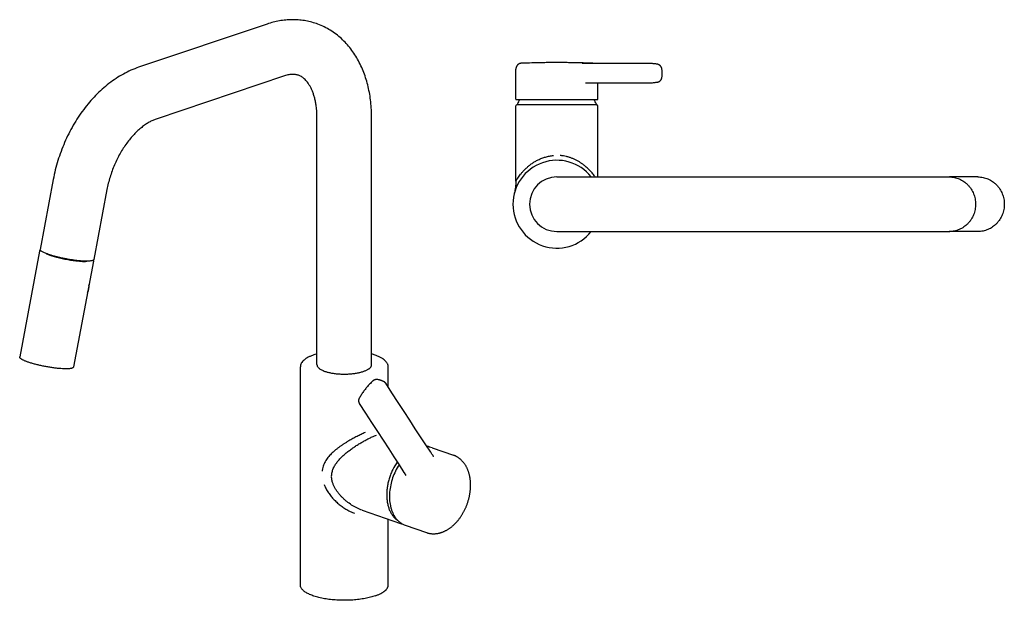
# Model space of a CAD drawing. Header units: millimetres. Extents: x 196 to 700, y 144 to 792.
# Tile 1 of 2: x 196 to 700, y 144 to 442. Entities that reach past the tile are written whole.
import ezdxf

# ---------------------------------------------------------------- set-up
doc = ezdxf.new("R2010")
doc.units = ezdxf.units.MM
doc.header["$LTSCALE"] = 65.395
doc.layers.get('0').update_dxf_attribs({"linetype": 'CONTINUOUS'})

msp = doc.modelspace()

# ---------------------------------------------------------------- linework, layer by layer
at = {"color": 7, "linetype": 'CONTINUOUS'}
for p, q in [((323.04, 439.38), (257.28, 417.22)), ((453.15, 419.27), (453.12, 419.26)), ((453.17, 419.27), (453.15, 419.27)), ((453.19, 419.27), (453.17, 419.27)), ((453.21, 419.27), (453.19, 419.27)), ((453.23, 419.27), (453.21, 419.27)), ((453.25, 419.27), (453.23, 419.27)), ((453.26, 419.27), (453.25, 419.27)), ((453.28, 419.28), (453.26, 419.27)), ((453.3, 419.28), (453.28, 419.28)), ((454.42, 419.31), (453.3, 419.28)), ((456.13, 419.37), (454.42, 419.31)), ((457.42, 419.41), (456.13, 419.37)), ((458.58, 419.44), (457.42, 419.41)), ((459.53, 419.46), (458.58, 419.44)), ((460.5, 419.49), (459.53, 419.46)), ((461.32, 419.51), (460.5, 419.49)), ((461.98, 419.52), (461.32, 419.51)), ((462.69, 419.54), (461.98, 419.52)), ((463.47, 419.55), (462.69, 419.54)), ((464.03, 419.56), (463.47, 419.55)), ((464.63, 419.57), (464.03, 419.56)), ((465.25, 419.58), (464.63, 419.57)), ((465.92, 419.59), (465.25, 419.58)), ((466.62, 419.59), (465.92, 419.59)), ((474.03, 419.61), (473.28, 419.62)), ((474.75, 419.61), (474.03, 419.61)), ((475.44, 419.6), (474.75, 419.61)), ((476.1, 419.6), (475.44, 419.6)), ((476.73, 419.59), (476.1, 419.6)), ((477.33, 419.58), (476.73, 419.59)), ((478.76, 419.56), (478.2, 419.57)), ((479.55, 419.55), (478.76, 419.56)), ((480.3, 419.53), (479.55, 419.55)), ((481, 419.52), (480.3, 419.53)), ((481.85, 419.5), (481, 419.52)), ((482.85, 419.48), (481.85, 419.5)), ((483.8, 419.45), (482.85, 419.48)), ((484.95, 419.42), (483.8, 419.45)), ((518.2, 419.18), (484.35, 419.18)), ((486.17, 419.38), (484.95, 419.42)), ((487.33, 419.35), (486.17, 419.38)), ((488.91, 419.3), (487.33, 419.35)), ((487.6, 419.19), (487.59, 419.19)), ((487.61, 419.19), (487.6, 419.19)), ((487.63, 419.18), (487.61, 419.19)), ((487.66, 419.18), (487.63, 419.18)), ((487.69, 419.18), (487.66, 419.18)), ((489.51, 419.28), (488.91, 419.3)), ((489.52, 419.28), (489.51, 419.28)), ((489.55, 419.27), (489.52, 419.28)), ((489.56, 419.27), (489.55, 419.27)), ((489.58, 419.27), (489.56, 419.27)), ((489.6, 419.27), (489.58, 419.27)), ((489.62, 419.27), (489.6, 419.27)), ((489.64, 419.27), (489.62, 419.27)), ((489.66, 419.27), (489.64, 419.27)), ((450.4, 400.88), (450.4, 416.28)), ((331.98, 412.84), (266.23, 390.68)), ((486.03, 409.23), (518.31, 409.23)), ((492.4, 400.88), (492.4, 409.23)), ((450.6, 400.68), (492.2, 400.68)), ((450.4, 358.92), (450.4, 397.48)), ((491.9, 397.98), (450.9, 397.98)), ((451.15, 398.08), (451.15, 398.22)), ((491.65, 398.08), (491.65, 398.22)), ((492.4, 361.08), (492.4, 397.48)), ((348.56, 264.93), (348.56, 391.46)), ((376.56, 264.93), (376.56, 391.46)), ((213.54, 359.8), (206.77, 323.94)), ((471.4, 361.08), (672.27, 361.08)), ((686.96, 361.08), (672.52, 361.08)), ((241.05, 354.61), (234.28, 318.75)), ((449.71, 353.07), (449.61, 352.69)), ((471.4, 333.08), (672.27, 333.08)), ((686.96, 333.08), (672.52, 333.08)), ((206.59, 323.02), (196.38, 268.95)), ((234.11, 317.83), (223.89, 263.75)), ((340.06, 152.04), (340.06, 263.78)), ((385.06, 253.33), (385.06, 263.78)), ((383.75, 255.35), (383.75, 255.35)), ((404.63, 223.35), (405.11, 223.18)), ((407.51, 222.35), (418.4, 218.55)), ((406.83, 220.03), (407.03, 219.73)), ((408.33, 217.89), (408.33, 217.89)), ((393.08, 209.74), (393.28, 209.42)), ((393.28, 209.42), (394.1, 208.15)), ((371.65, 190.37), (391.29, 183.52)), ((385.06, 152.04), (385.06, 185.69)), ((393.69, 182.69), (404.58, 178.89))]:
    msp.add_line(p, q, dxfattribs=at)
for points in [[(453.12, 419.26), (453.11, 419.26), (453.09, 419.26), (453.08, 419.26), (453.06, 419.26), (453.04, 419.26), (453.03, 419.25), (453.01, 419.25), (452.99, 419.25), (452.97, 419.25), (452.95, 419.24), (452.93, 419.24), (452.91, 419.24), (452.88, 419.23), (452.86, 419.23), (452.84, 419.22), (452.81, 419.22), (452.79, 419.21), (452.77, 419.21), (452.74, 419.2), (452.72, 419.2), (452.69, 419.19), (452.67, 419.19), (452.64, 419.18), (452.62, 419.17), (452.59, 419.17), (452.57, 419.16), (452.54, 419.15), (452.52, 419.14), (452.49, 419.13), (452.46, 419.13), (452.44, 419.12), (452.41, 419.11), (452.38, 419.1), (452.36, 419.09), (452.33, 419.08), (452.3, 419.07), (452.28, 419.06), (452.25, 419.05), (452.22, 419.03), (452.19, 419.02), (452.16, 419.01), (452.14, 419), (452.11, 418.98), (452.08, 418.97), (452.05, 418.96), (452.02, 418.94), (451.99, 418.93), (451.97, 418.91), (451.94, 418.89), (451.91, 418.88), (451.88, 418.86), (451.85, 418.84), (451.82, 418.83), (451.79, 418.81), (451.76, 418.79), (451.73, 418.77), (451.7, 418.75), (451.67, 418.73), (451.64, 418.71), (451.61, 418.69), (451.58, 418.66), (451.55, 418.64), (451.52, 418.62), (451.49, 418.59), (451.46, 418.57), (451.43, 418.54), (451.4, 418.51), (451.37, 418.48), (451.34, 418.46), (451.31, 418.43), (451.28, 418.39), (451.25, 418.36), (451.22, 418.33), (451.18, 418.3), (451.15, 418.26), (451.12, 418.23), (451.09, 418.19), (451.06, 418.15), (451.03, 418.11), (451, 418.07), (450.97, 418.03), (450.94, 417.99), (450.91, 417.95), (450.88, 417.9), (450.85, 417.86), (450.83, 417.81), (450.8, 417.76), (450.77, 417.72), (450.74, 417.67), (450.72, 417.62), (450.69, 417.56), (450.67, 417.51), (450.65, 417.46), (450.62, 417.4), (450.6, 417.35), (450.58, 417.29), (450.56, 417.23), (450.54, 417.17), (450.52, 417.11), (450.5, 417.04), (450.49, 416.98), (450.47, 416.91), (450.46, 416.85), (450.45, 416.78), (450.43, 416.71), (450.43, 416.64), (450.42, 416.56), (450.41, 416.49), (450.41, 416.41), (450.4, 416.34), (450.4, 416.28)], [(473.28, 419.62), (472.9, 419.62), (472.5, 419.62), (472.08, 419.62), (471.66, 419.62), (471.22, 419.62), (470.77, 419.62), (470.31, 419.62), (469.86, 419.62), (469.4, 419.62), (468.96, 419.61), (468.53, 419.61), (468.13, 419.61), (467.73, 419.6), (467.35, 419.6), (466.62, 419.59)], [(478.2, 419.57), (477.92, 419.57), (477.33, 419.58)], [(487.59, 419.19), (487.58, 419.19), (487.58, 419.19)], [(490.17, 419.18), (490.17, 419.18), (490.14, 419.19), (490.12, 419.19), (490.09, 419.2), (490.06, 419.2), (490.04, 419.21), (490.02, 419.21), (489.99, 419.22), (489.97, 419.22), (489.95, 419.23), (489.92, 419.23), (489.9, 419.24), (489.88, 419.24), (489.86, 419.24), (489.84, 419.25), (489.82, 419.25), (489.8, 419.25), (489.78, 419.25), (489.76, 419.26), (489.75, 419.26), (489.73, 419.26), (489.71, 419.26), (489.7, 419.26), (489.69, 419.26), (489.66, 419.27)], [(522.87, 418.78), (522.46, 418.85), (522.03, 418.91), (521.61, 418.97), (521.2, 419.02), (520.79, 419.06), (520.38, 419.09), (519.97, 419.12), (519.57, 419.15), (519.17, 419.16), (518.76, 419.17), (518.36, 419.18), (518.2, 419.18)], [(525.22, 416.04), (525.21, 416.11), (525.21, 416.19), (525.19, 416.27), (525.18, 416.35), (525.17, 416.43), (525.15, 416.51), (525.13, 416.59), (525.11, 416.67), (525.09, 416.75), (525.06, 416.83), (525.03, 416.91), (525.01, 416.98), (524.97, 417.06), (524.94, 417.13), (524.91, 417.21), (524.87, 417.28), (524.83, 417.35), (524.79, 417.42), (524.75, 417.49), (524.71, 417.56), (524.66, 417.62), (524.62, 417.69), (524.57, 417.75), (524.52, 417.81), (524.47, 417.87), (524.41, 417.93), (524.36, 417.98), (524.31, 418.04), (524.25, 418.09), (524.19, 418.15), (524.13, 418.19), (524.07, 418.24), (524.01, 418.29), (523.95, 418.33), (523.89, 418.38), (523.82, 418.42), (523.76, 418.46), (523.69, 418.49), (523.63, 418.53), (523.56, 418.56), (523.49, 418.59), (523.42, 418.62), (523.35, 418.65), (523.28, 418.67), (523.21, 418.7), (523.14, 418.72), (523.07, 418.74), (523, 418.75), (522.93, 418.77), (522.87, 418.78)], [(525.21, 412.19), (525.23, 412.5), (525.25, 412.82), (525.27, 413.14), (525.28, 413.47), (525.29, 413.79), (525.29, 414.11), (525.29, 414.44), (525.28, 414.76), (525.27, 415.09), (525.26, 415.41), (525.24, 415.73), (525.22, 416.04)], [(518.31, 409.23), (518.73, 409.23), (519.15, 409.24), (519.58, 409.26), (520, 409.29), (520.43, 409.32), (520.85, 409.36), (521.28, 409.4), (521.71, 409.46), (522.15, 409.52), (522.59, 409.59), (523.02, 409.66)], [(523.02, 409.66), (523.07, 409.67), (523.14, 409.69), (523.21, 409.71), (523.28, 409.73), (523.35, 409.75), (523.42, 409.77), (523.48, 409.8), (523.55, 409.82), (523.62, 409.85), (523.68, 409.88), (523.75, 409.92), (523.81, 409.95), (523.88, 409.99), (523.94, 410.03), (524, 410.07), (524.06, 410.11), (524.12, 410.15), (524.18, 410.2), (524.23, 410.25), (524.29, 410.3), (524.34, 410.35), (524.4, 410.4), (524.45, 410.45), (524.5, 410.51), (524.55, 410.57), (524.6, 410.63), (524.64, 410.69), (524.69, 410.75), (524.73, 410.81), (524.77, 410.88), (524.81, 410.94), (524.85, 411.01), (524.89, 411.08), (524.92, 411.15), (524.96, 411.22), (524.99, 411.29), (525.02, 411.36), (525.04, 411.44), (525.07, 411.51), (525.09, 411.59), (525.11, 411.66), (525.13, 411.74), (525.15, 411.82), (525.17, 411.89), (525.18, 411.97), (525.19, 412.05), (525.2, 412.13), (525.21, 412.19)], [(450.4, 358.92), (450.4, 358.54), (450.39, 358.15), (450.38, 357.75), (450.35, 357.36), (450.33, 356.97), (450.29, 356.57), (450.25, 356.18), (450.21, 355.79), (450.15, 355.4), (450.1, 355.01), (450.03, 354.62), (449.96, 354.23), (449.88, 353.84), (449.8, 353.46), (449.71, 353.07)], [(379.8, 257.24), (379.74, 257.25), (379.67, 257.27), (379.6, 257.28), (379.53, 257.29), (379.45, 257.3), (379.38, 257.3), (379.3, 257.31), (379.22, 257.31), (379.15, 257.31), (379.07, 257.3), (378.99, 257.3), (378.91, 257.29), (378.83, 257.28), (378.76, 257.27), (378.68, 257.26), (378.6, 257.24), (378.52, 257.22), (378.44, 257.2), (378.37, 257.18), (378.29, 257.16), (378.21, 257.13), (378.14, 257.1), (378.06, 257.07), (377.99, 257.04), (377.92, 257.01), (377.84, 256.97), (377.77, 256.94), (377.7, 256.9), (377.63, 256.86), (377.56, 256.82), (377.5, 256.77), (377.43, 256.73), (377.37, 256.68), (377.3, 256.63), (377.24, 256.58), (377.18, 256.53), (377.12, 256.48), (377.07, 256.43)], [(382.71, 256.25), (382.49, 256.35), (382.25, 256.45), (382.01, 256.55), (381.77, 256.65), (381.53, 256.74), (381.28, 256.82), (381.04, 256.9), (380.79, 256.98), (380.54, 257.05), (380.29, 257.12), (380.04, 257.19), (379.8, 257.24)], [(377.07, 256.43), (376.68, 256.06), (376.29, 255.68), (375.91, 255.3), (375.54, 254.92), (375.19, 254.55), (374.84, 254.17), (374.5, 253.79), (374.16, 253.41), (373.84, 253.02), (373.53, 252.64), (373.22, 252.26), (372.92, 251.87), (372.63, 251.48), (372.35, 251.08), (372.07, 250.68), (371.79, 250.27), (371.52, 249.86), (371.25, 249.43), (370.98, 249), (370.72, 248.56), (370.46, 248.12), (370.21, 247.67)], [(383.75, 255.35), (383.73, 255.37), (383.69, 255.43), (383.65, 255.49), (383.61, 255.54), (383.56, 255.6), (383.51, 255.65), (383.47, 255.7), (383.42, 255.76), (383.36, 255.81), (383.31, 255.85), (383.25, 255.9), (383.2, 255.95), (383.14, 255.99), (383.08, 256.03), (383.02, 256.07), (382.96, 256.11), (382.89, 256.15), (382.83, 256.19), (382.76, 256.22), (382.71, 256.25)], [(406.83, 220.03), (404.29, 223.87), (401.64, 227.88), (398.91, 232.06), (396.07, 236.41), (393.14, 240.91), (390.11, 245.58), (386.97, 250.4), (383.75, 255.35)], [(370.21, 247.67), (370.18, 247.62), (370.15, 247.55), (370.12, 247.48), (370.08, 247.41), (370.06, 247.35), (370.03, 247.28), (370, 247.2), (369.98, 247.13), (369.96, 247.06), (369.94, 246.99), (369.92, 246.92), (369.91, 246.85), (369.9, 246.78), (369.89, 246.71), (369.88, 246.63), (369.87, 246.56), (369.87, 246.49), (369.86, 246.42), (369.86, 246.35), (369.86, 246.28), (369.87, 246.21), (369.87, 246.14), (369.88, 246.07), (369.89, 246), (369.9, 245.94), (369.91, 245.87), (369.93, 245.8), (369.94, 245.74), (369.96, 245.67), (369.98, 245.61), (370, 245.54), (370.03, 245.48), (370.05, 245.42), (370.08, 245.35), (370.11, 245.29), (370.14, 245.23), (370.17, 245.17), (370.21, 245.12), (370.25, 245.05)], [(370.25, 245.05), (373.45, 240.12), (376.56, 235.33), (379.58, 230.69), (382.49, 226.2), (385.3, 221.86), (388, 217.67), (390.6, 213.63), (393.08, 209.74)], [(408.08, 218.16), (407.87, 218.47), (407.66, 218.79), (407.45, 219.11), (407.24, 219.42), (407.03, 219.73)], [(408.33, 217.89), (408.31, 217.91), (408.29, 217.93), (408.26, 217.95), (408.24, 217.98), (408.21, 218), (408.18, 218.03), (408.16, 218.06), (408.13, 218.1), (408.11, 218.13), (408.08, 218.16)], [(408.47, 217.81), (408.45, 217.81), (408.43, 217.83), (408.4, 217.84), (408.38, 217.85), (408.36, 217.87), (408.33, 217.89)], [(424.45, 213.66), (424.3, 213.87), (424.15, 214.1), (423.99, 214.31), (423.83, 214.53), (423.67, 214.74), (423.51, 214.94), (423.34, 215.14), (423.16, 215.34), (422.99, 215.53), (422.81, 215.71), (422.63, 215.89), (422.45, 216.07), (422.26, 216.24), (422.07, 216.41), (421.88, 216.57), (421.69, 216.73), (421.49, 216.88), (421.29, 217.03), (421.09, 217.17), (420.89, 217.31), (420.69, 217.44), (420.48, 217.57), (420.27, 217.69), (420.06, 217.81), (419.85, 217.93), (419.63, 218.03), (419.42, 218.14), (419.2, 218.24), (418.98, 218.33), (418.76, 218.42), (418.53, 218.5), (418.4, 218.55)], [(404.58, 178.89), (404.71, 178.85), (404.94, 178.77), (405.18, 178.7), (405.41, 178.64), (405.65, 178.58), (405.89, 178.52), (406.13, 178.47), (406.38, 178.43), (406.62, 178.39), (406.87, 178.36), (407.12, 178.33), (407.37, 178.31), (407.62, 178.29), (407.87, 178.28), (408.12, 178.28), (408.38, 178.28), (408.64, 178.28), (408.89, 178.29), (409.15, 178.31), (409.41, 178.33), (409.67, 178.36), (409.94, 178.4), (410.2, 178.44), (410.46, 178.48), (410.73, 178.53), (410.99, 178.59), (411.26, 178.65), (411.52, 178.72), (411.79, 178.8), (412.06, 178.88), (412.32, 178.96), (412.59, 179.06), (412.86, 179.16), (413.12, 179.26), (413.39, 179.37), (413.65, 179.49), (413.92, 179.61), (414.19, 179.74), (414.45, 179.87), (414.71, 180.01), (414.98, 180.15), (415.24, 180.3), (415.5, 180.46), (415.76, 180.62), (416.02, 180.79), (416.27, 180.96), (416.53, 181.14), (416.78, 181.32), (417.04, 181.51), (417.29, 181.7), (417.54, 181.9), (417.78, 182.1), (418.03, 182.31), (418.27, 182.52), (418.51, 182.74), (418.75, 182.96), (418.99, 183.18), (419.22, 183.41), (419.45, 183.65), (419.68, 183.89), (419.91, 184.13), (420.13, 184.38), (420.35, 184.63), (420.57, 184.88), (420.79, 185.14), (421, 185.41), (421.21, 185.67), (421.42, 185.94), (421.62, 186.22), (421.82, 186.5), (422.02, 186.78), (422.21, 187.06), (422.41, 187.35), (422.6, 187.64), (422.78, 187.93), (422.96, 188.23), (423.14, 188.53), (423.32, 188.83), (423.49, 189.13), (423.66, 189.44), (423.82, 189.75), (423.99, 190.06), (424.14, 190.38), (424.3, 190.69), (424.45, 191.01), (424.6, 191.33), (424.74, 191.66), (424.88, 191.98), (425.02, 192.31), (425.15, 192.64), (425.28, 192.97), (425.4, 193.3), (425.52, 193.63), (425.64, 193.97), (425.75, 194.3), (425.86, 194.64), (425.97, 194.98), (426.07, 195.32), (426.16, 195.66), (426.26, 196), (426.35, 196.34), (426.43, 196.69), (426.51, 197.03), (426.59, 197.37), (426.66, 197.72), (426.73, 198.06), (426.79, 198.41), (426.85, 198.75), (426.9, 199.1), (426.95, 199.45), (427, 199.79), (427.04, 200.14), (427.08, 200.48), (427.11, 200.83), (427.14, 201.17), (427.17, 201.51), (427.19, 201.86), (427.2, 202.2), (427.21, 202.54), (427.22, 202.88), (427.22, 203.22), (427.22, 203.56), (427.21, 203.9), (427.2, 204.23), (427.18, 204.57), (427.16, 204.9), (427.13, 205.23), (427.1, 205.56), (427.07, 205.89), (427.03, 206.22), (426.98, 206.54), (426.94, 206.86), (426.88, 207.18), (426.82, 207.5), (426.76, 207.81), (426.69, 208.13), (426.62, 208.44), (426.55, 208.74), (426.47, 209.05), (426.38, 209.35), (426.29, 209.65), (426.2, 209.94), (426.1, 210.23), (426, 210.52), (425.89, 210.8), (425.78, 211.08), (425.66, 211.36), (425.54, 211.63), (425.42, 211.9), (425.29, 212.17), (425.16, 212.43), (425.02, 212.69), (424.88, 212.94), (424.74, 213.19), (424.59, 213.43), (424.45, 213.66)]]:
    msp.add_lwpolyline(points, dxfattribs=at)
for centre, radius, start, end in [((450.6, 400.88), 0.2, 180, 270), ((451.65, 398.22), 0.5, 157.3534, 180), ((471.4, 389.98), 21.9, 150.7523, 157.3534), ((471.4, 389.98), 21.9, 22.6466, 29.2477), ((491.15, 398.22), 0.5, 0, 22.6466), ((492.2, 400.88), 0.2, 270, 360), ((450.9, 397.48), 0.5, 90, 180), ((451.25, 398.08), 0.1, 180, 266.5385), ((491.55, 398.08), 0.1, 273.4615, 360), ((491.9, 397.48), 0.5, 0, 90), ((471.4, 347.08), 22.5, 38.4804, 321.5196), ((471.4, 347.08), 14, 90, 270), ((672.52, 348), 13.07, 90, 90.5421), ((672.52, 346.15), 13.07, 269.4579, 270), ((226.02, 304.86), 5.91, 328.9324, 9.6727), ((401.96, 214.16), 9.56, 63.082, 70.7708), ((394.42, 192.53), 9.53, 250.7858, 258.4905)]:
    msp.add_arc(centre, radius, start, end, dxfattribs=at)
for points, knots in [([(348.27, 439.57), (347.27, 439.92), (345.24, 440.53), (342.12, 441.17), (338.95, 441.54), (335.75, 441.64), (332.54, 441.47), (329.34, 441.03), (326.16, 440.34), (324.08, 439.72), (323.04, 439.38)], [0, 0, 0, 0, 0.123691, 0.247492, 0.371519, 0.4959, 0.620776, 0.746304, 0.872654, 1, 1, 1, 1]), ([(376.56, 391.46), (376.56, 394.16), (376.28, 399.47), (374.96, 407.24), (373.08, 413.39), (371.12, 418.02), (369.43, 421.31), (367.52, 424.42), (365.37, 427.34), (363.01, 430.05), (360.43, 432.52), (357.65, 434.73), (354.69, 436.67), (351.56, 438.3), (349.38, 439.19), (348.27, 439.57)], [0, 0, 0, 0, 0.135696, 0.267656, 0.395841, 0.458651, 0.520675, 0.582001, 0.642729, 0.702962, 0.762801, 0.822342, 0.881672, 0.940869, 1, 1, 1, 1]), ([(257.28, 417.22), (255.94, 416.76), (253.27, 415.72), (249.4, 413.8), (245.64, 411.53), (240.76, 408.03), (236.22, 403.94), (232.06, 399.35), (228.08, 394.37), (223.62, 387.58), (219.94, 380.26), (217.48, 374.13), (215.35, 367.87), (214.15, 363.04), (213.54, 359.8)], [0, 0, 0, 0, 0.056492, 0.113766, 0.171924, 0.231044, 0.352243, 0.414384, 0.477461, 0.605973, 0.736804, 0.802703, 0.868667, 1, 1, 1, 1]), ([(339.05, 413.13), (338.83, 413.21), (338.36, 413.35), (337.64, 413.5), (336.86, 413.59), (336.02, 413.61), (335.12, 413.55), (333.75, 413.36), (332.7, 413.08), (331.98, 412.84)], [0, 0, 0, 0, 0.099291, 0.201384, 0.30895, 0.424406, 0.549822, 0.686854, 1, 1, 1, 1]), ([(348.56, 391.46), (348.56, 393.02), (348.45, 395.32), (348.06, 398.29), (347.66, 400.35), (347.17, 402.28), (346.59, 404.07), (345.94, 405.69), (345.24, 407.15), (344.48, 408.43), (343.71, 409.54), (342.92, 410.48), (342.14, 411.27), (341.36, 411.91), (340.6, 412.42), (339.83, 412.83), (339.31, 413.04), (339.05, 413.13)], [0, 0, 0, 0, 0.187135, 0.275427, 0.359674, 0.439515, 0.51462, 0.584701, 0.64954, 0.709017, 0.763142, 0.812094, 0.856254, 0.896219, 0.932804, 0.967015, 1, 1, 1, 1]), ([(266.23, 390.68), (265.64, 390.49), (264.43, 390.01), (262.61, 389.08), (260.7, 387.89), (258.76, 386.45), (256.79, 384.75), (254.85, 382.81), (252.94, 380.65), (251.11, 378.28), (249.36, 375.73), (247.16, 372.08), (244.76, 367.19), (242.51, 361.02), (241.46, 356.75), (241.05, 354.61)], [0, 0, 0, 0, 0.040337, 0.085119, 0.134188, 0.187283, 0.244071, 0.304185, 0.367233, 0.432815, 0.500529, 0.569967, 0.712344, 0.856766, 1, 1, 1, 1]), ([(450.41, 358.93), (450.41, 358.94), (450.43, 358.96), (450.47, 359.04), (450.57, 359.19), (450.71, 359.42), (450.9, 359.72), (451.14, 360.08), (451.52, 360.66), (452.09, 361.46), (452.88, 362.48), (453.79, 363.57), (454.83, 364.7), (455.99, 365.82), (457.28, 366.92), (458.69, 367.98), (460.23, 368.98), (461.9, 369.88), (463.7, 370.66), (465.62, 371.3), (467.63, 371.77), (469.01, 371.95), (469.71, 372.01)], [0, 0, 0, 0, 0.001275, 0.003621, 0.01136, 0.022866, 0.037756, 0.055617, 0.076052, 0.123285, 0.177234, 0.236362, 0.299669, 0.366516, 0.436507, 0.509413, 0.585105, 0.663489, 0.744458, 0.827809, 0.91318, 1, 1, 1, 1]), ([(490.99, 361.08), (490.8, 361.34), (490.41, 361.87), (489.76, 362.68), (489.05, 363.53), (488.26, 364.39), (487.4, 365.26), (486.47, 366.12), (485.46, 366.96), (484.38, 367.78), (483.22, 368.56), (481.99, 369.3), (480.68, 369.98), (479.53, 370.48), (478.58, 370.84), (477.84, 371.08), (477.09, 371.3), (476.06, 371.55), (475.01, 371.75), (473.94, 371.91), (473.41, 371.98), (473.14, 372.02)], [0, 0, 0, 0, 0.044158, 0.092191, 0.143572, 0.197791, 0.25441, 0.313205, 0.374046, 0.436825, 0.50147, 0.567943, 0.636199, 0.706157, 0.741745, 0.777714, 0.814044, 0.850709, 0.92491, 0.962369, 1, 1, 1, 1]), ([(672.27, 361.08), (672.72, 361.08), (673.6, 361.03), (674.92, 360.83), (676.21, 360.5), (677.46, 360.03), (678.66, 359.44), (679.8, 358.74), (680.87, 357.92), (681.85, 356.99), (682.74, 355.97), (683.54, 354.87), (684.22, 353.69), (684.98, 352.03), (685.62, 349.82), (685.8, 347.99), (685.8, 347.08)], [0, 0, 0, 0, 0.061435, 0.122912, 0.184472, 0.246152, 0.307983, 0.369993, 0.4322, 0.494617, 0.557246, 0.620082, 0.683113, 0.746319, 0.873001, 1, 1, 1, 1]), ([(686.96, 361.08), (687.4, 361.08), (688.29, 361.03), (689.61, 360.83), (690.9, 360.5), (692.15, 360.03), (693.35, 359.44), (694.49, 358.74), (695.56, 357.92), (696.55, 356.99), (697.44, 355.97), (698.23, 354.87), (698.91, 353.69), (699.67, 352.03), (700.32, 349.82), (700.58, 347.08), (700.32, 344.33), (699.67, 342.13), (698.91, 340.47), (698.23, 339.29), (697.44, 338.19), (696.55, 337.17), (695.56, 336.24), (694.49, 335.42), (693.35, 334.71), (692.15, 334.12), (690.9, 333.66), (689.61, 333.33), (688.29, 333.12), (687.4, 333.08), (686.96, 333.08)], [0, 0, 0, 0, 0.030734, 0.061488, 0.092282, 0.123134, 0.15406, 0.185072, 0.21618, 0.247389, 0.278702, 0.310115, 0.341623, 0.373216, 0.436531, 0.5, 0.563469, 0.626784, 0.658377, 0.689885, 0.721298, 0.752611, 0.78382, 0.814928, 0.84594, 0.876866, 0.907718, 0.938512, 0.969266, 1, 1, 1, 1]), ([(685.8, 347.08), (685.8, 346.16), (685.62, 344.33), (684.98, 342.13), (684.22, 340.47), (683.54, 339.29), (682.74, 338.18), (681.85, 337.16), (680.87, 336.24), (679.8, 335.42), (678.66, 334.71), (677.46, 334.12), (676.21, 333.66), (674.92, 333.33), (673.6, 333.12), (672.72, 333.08), (672.27, 333.08)], [0, 0, 0, 0, 0.126999, 0.253681, 0.316887, 0.379918, 0.442754, 0.505383, 0.5678, 0.630007, 0.692017, 0.753848, 0.815528, 0.877088, 0.938565, 1, 1, 1, 1]), ([(206.59, 323.02), (206.6, 323.07), (206.63, 323.16), (206.71, 323.28), (206.8, 323.39), (206.88, 323.45), (206.92, 323.48)], [0, 0, 0, 0, 0.244204, 0.489504, 0.739441, 1, 1, 1, 1]), ([(210.96, 321.41), (210.63, 321.52), (210.01, 321.75), (209.15, 322.1), (208.41, 322.44), (207.88, 322.73), (207.53, 322.95), (207.31, 323.11), (207.13, 323.26), (206.98, 323.41), (206.87, 323.55), (206.79, 323.69), (206.76, 323.82), (206.76, 323.9), (206.77, 323.94)], [0, 0, 0, 0, 0.205067, 0.388808, 0.549559, 0.686071, 0.745018, 0.797726, 0.844269, 0.884839, 0.919806, 0.949826, 0.975997, 1, 1, 1, 1]), ([(228.61, 317.75), (228.25, 317.76), (227.51, 317.78), (226.35, 317.85), (225.1, 317.97), (223.29, 318.18), (220.96, 318.54), (218.62, 319), (216.77, 319.42), (215.45, 319.76), (214.21, 320.1), (213.07, 320.46), (212.04, 320.81), (211.14, 321.16), (210.48, 321.46), (210.03, 321.69), (209.83, 321.81), (209.74, 321.86)], [0, 0, 0, 0, 0.054297, 0.114454, 0.179594, 0.248745, 0.394861, 0.543986, 0.616849, 0.687096, 0.753666, 0.815564, 0.871879, 0.921807, 0.964676, 0.983304, 1, 1, 1, 1]), ([(234.28, 318.75), (234.28, 318.72), (234.26, 318.67), (234.21, 318.59), (234.15, 318.51), (234.04, 318.42), (233.85, 318.31), (233.57, 318.2), (233.23, 318.1), (232.81, 318.03), (232.34, 317.97), (231.8, 317.92), (231.21, 317.9), (230.3, 317.89), (229.06, 317.92), (227.43, 318.03), (225.66, 318.21), (223.79, 318.45), (221.85, 318.75), (219.88, 319.11), (217.92, 319.51), (216.02, 319.94), (214.21, 320.41), (212.53, 320.89), (211.47, 321.23), (210.96, 321.41)], [0, 0, 0, 0, 0.003501, 0.007159, 0.011111, 0.015466, 0.025664, 0.038163, 0.053133, 0.070635, 0.090662, 0.113168, 0.138074, 0.165281, 0.226101, 0.2945, 0.369149, 0.448567, 0.531161, 0.615268, 0.69919, 0.781231, 0.859741, 0.933147, 1, 1, 1, 1]), ([(228.61, 317.75), (228.82, 317.75), (229.22, 317.76), (229.79, 317.78), (230.3, 317.82), (230.61, 317.87), (230.76, 317.9)], [0, 0, 0, 0, 0.293911, 0.559436, 0.795145, 1, 1, 1, 1]), ([(233.96, 318.37), (233.99, 318.33), (234.04, 318.25), (234.1, 318.11), (234.12, 317.97), (234.12, 317.87), (234.11, 317.83)], [0, 0, 0, 0, 0.260559, 0.510497, 0.755796, 1, 1, 1, 1]), ([(219.89, 262.75), (219.38, 262.75), (218.3, 262.79), (216.59, 262.91), (214.74, 263.11), (212.79, 263.38), (210.77, 263.7), (208.74, 264.08), (206.74, 264.51), (204.82, 264.98), (203.01, 265.46), (201.36, 265.97), (200.11, 266.4), (199.22, 266.76), (198.63, 267.01), (198.11, 267.25), (197.65, 267.5), (197.26, 267.73), (196.94, 267.96), (196.71, 268.16), (196.58, 268.32), (196.47, 268.48), (196.39, 268.64), (196.37, 268.82), (196.37, 268.9), (196.38, 268.95)], [0, 0, 0, 0, 0.061527, 0.130618, 0.20584, 0.285583, 0.368118, 0.45164, 0.53432, 0.614349, 0.68999, 0.759621, 0.821794, 0.849696, 0.875303, 0.898518, 0.919279, 0.93757, 0.953452, 0.967107, 0.973218, 0.978945, 0.989623, 0.99482, 1, 1, 1, 1]), ([(346.95, 269.88), (346.45, 269.71), (345.49, 269.34), (344.15, 268.72), (342.98, 268.04), (341.98, 267.31), (341.17, 266.52), (340.64, 265.8), (340.34, 265.19), (340.18, 264.73), (340.08, 264.26), (340.06, 263.94), (340.06, 263.78)], [0, 0, 0, 0, 0.164019, 0.315217, 0.453524, 0.579506, 0.694538, 0.8009, 0.851833, 0.901752, 0.95103, 1, 1, 1, 1]), ([(348.56, 270.39), (348.42, 270.35), (347.88, 270.19), (347.35, 270.02), (346.95, 269.88)], [0, 0, 0, 0, 0.256166, 1, 1, 1, 1]), ([(385.06, 263.78), (385.06, 263.96), (385.03, 264.32), (384.91, 264.85), (384.7, 265.36), (384.43, 265.86), (384.08, 266.33), (383.53, 266.95), (382.67, 267.68), (381.43, 268.47), (379.99, 269.19), (378.35, 269.84), (377.18, 270.21), (376.56, 270.39)], [0, 0, 0, 0, 0.046876, 0.094126, 0.142161, 0.191443, 0.242451, 0.295644, 0.410025, 0.537004, 0.677678, 0.832197, 1, 1, 1, 1]), ([(223.89, 263.75), (223.88, 263.7), (223.85, 263.6), (223.76, 263.46), (223.64, 263.34), (223.5, 263.24), (223.33, 263.16), (223.14, 263.08), (222.92, 263.01), (222.58, 262.93), (222.1, 262.85), (221.45, 262.78), (220.7, 262.75), (220.17, 262.74), (219.89, 262.75)], [0, 0, 0, 0, 0.036665, 0.073572, 0.111505, 0.151629, 0.195032, 0.242537, 0.294707, 0.351903, 0.482099, 0.633809, 0.80673, 1, 1, 1, 1]), ([(348.56, 264.93), (348.56, 264.85), (348.57, 264.69), (348.64, 264.36), (348.82, 263.95), (349.17, 263.48), (349.64, 263.03), (350.23, 262.6), (350.94, 262.19), (351.76, 261.81), (352.35, 261.59), (352.66, 261.48)], [0, 0, 0, 0, 0.042434, 0.085596, 0.176604, 0.27773, 0.391958, 0.520952, 0.665392, 0.825252, 1, 1, 1, 1]), ([(352.66, 261.48), (353.17, 261.3), (354.26, 260.98), (356, 260.6), (357.87, 260.31), (359.84, 260.13), (361.88, 260.04), (363.92, 260.06), (365.94, 260.18), (367.89, 260.4), (369.72, 260.72), (371.15, 261.06), (372.2, 261.39), (372.92, 261.64), (373.58, 261.92), (374.19, 262.21), (374.73, 262.51), (375.21, 262.83), (375.62, 263.16), (375.96, 263.5), (376.22, 263.85), (376.42, 264.2), (376.53, 264.56), (376.56, 264.81), (376.56, 264.93)], [0, 0, 0, 0, 0.06326, 0.132479, 0.206489, 0.283953, 0.36343, 0.443414, 0.522385, 0.598854, 0.671408, 0.738761, 0.770141, 0.799827, 0.827724, 0.853757, 0.877883, 0.900093, 0.92042, 0.938958, 0.955874, 0.971425, 0.985979, 1, 1, 1, 1]), ([(356.09, 207.92), (356.09, 208.25), (356.14, 208.9), (356.31, 209.88), (356.58, 210.82), (357.05, 212.04), (357.81, 213.49), (358.75, 214.83), (359.59, 215.85), (360.25, 216.6), (360.95, 217.32), (361.68, 218.03), (362.43, 218.71), (363.47, 219.61), (364.83, 220.7), (366.52, 221.94), (368.26, 223.13), (370.05, 224.27), (371.87, 225.35), (373.4, 226.19), (374.62, 226.83), (375.8, 227.43), (377.23, 228.12), (378.39, 228.6), (378.97, 228.82)], [0, 0, 0, 0, 0.030659, 0.061057, 0.091287, 0.121444, 0.1818, 0.242604, 0.273289, 0.304188, 0.335303, 0.366631, 0.39818, 0.429957, 0.494164, 0.559127, 0.624637, 0.690379, 0.755902, 0.820571, 0.852304, 0.883435, 0.943381, 1, 1, 1, 1]), ([(373.27, 230.17), (372.58, 229.85), (371.17, 229.2), (369.42, 228.34), (368.01, 227.61), (366.6, 226.85), (365.56, 226.26), (364.87, 225.85)], [0, 0, 0, 0, 0.24284, 0.492845, 0.619351, 0.746292, 1, 1, 1, 1]), ([(364.87, 225.85), (364.45, 225.61), (363.62, 225.11), (362.4, 224.34), (361.21, 223.55), (360.05, 222.74), (358.94, 221.91), (357.87, 221.05), (356.86, 220.17), (355.58, 218.96), (354.42, 217.67), (353.41, 216.28), (352.74, 215.19), (352.17, 214.05), (351.7, 212.84), (351.42, 211.8), (351.26, 210.93), (351.2, 210.49), (351.18, 210.27)], [0, 0, 0, 0, 0.067747, 0.134917, 0.20135, 0.266915, 0.331523, 0.395123, 0.457704, 0.519298, 0.639874, 0.699269, 0.758408, 0.817647, 0.877396, 0.93806, 0.968856, 1, 1, 1, 1]), ([(407.51, 222.35), (407.1, 222.49), (406.26, 222.72), (405.39, 222.83), (404.96, 222.85)], [0, 0, 0, 0, 0.497482, 1, 1, 1, 1]), ([(389.71, 215.01), (388.84, 213.79), (387.68, 211.84), (386.43, 209.08), (385.65, 206.92), (385.03, 204.71), (384.59, 202.48), (384.32, 200.27), (384.24, 198.08), (384.35, 195.97), (384.64, 193.94), (385.11, 192.03), (385.75, 190.27), (386.56, 188.67), (387.53, 187.25), (388.65, 186.04), (389.5, 185.38), (389.94, 185.09)], [0, 0, 0, 0, 0.136697, 0.206587, 0.276816, 0.346878, 0.416269, 0.484511, 0.55116, 0.615825, 0.678188, 0.738021, 0.795207, 0.849758, 0.901834, 0.951755, 1, 1, 1, 1]), ([(390.58, 213.66), (389.9, 212.62), (388.68, 210.43), (387.26, 206.95), (386.26, 203.33), (385.71, 199.67), (385.64, 196.11), (385.99, 193.26), (386.52, 191.14), (387.17, 189.21), (387.85, 187.85), (388.39, 187.02)], [0, 0, 0, 0, 0.132399, 0.267077, 0.401623, 0.533635, 0.660917, 0.781683, 0.839278, 0.894878, 1, 1, 1, 1]), ([(371.65, 190.37), (371.19, 190.53), (370.28, 190.88), (368.93, 191.51), (367.61, 192.21), (365.87, 193.27), (364.21, 194.47), (362.65, 195.8), (361.52, 196.87), (360.45, 198), (359.62, 198.99), (359, 199.82), (358.41, 200.67), (357.87, 201.56), (357.39, 202.47), (357.07, 203.17), (356.79, 203.89), (356.54, 204.61), (356.37, 205.23), (356.25, 205.72), (356.2, 206.03), (356.16, 206.28), (356.13, 206.47), (356.11, 206.65), (356.1, 206.84), (356.09, 207.02), (356.08, 207.27), (356.08, 207.46), (356.08, 207.58)], [0, 0, 0, 0, 0.059718, 0.120322, 0.181779, 0.243899, 0.369469, 0.432766, 0.496255, 0.559844, 0.62347, 0.655292, 0.687102, 0.750563, 0.782194, 0.813724, 0.845166, 0.876554, 0.907836, 0.923414, 0.938919, 0.946647, 0.954363, 0.962053, 0.969684, 0.977255, 0.984815, 1, 1, 1, 1]), ([(352.23, 203.48), (352.37, 203.12), (352.68, 202.39), (353.2, 201.34), (353.78, 200.31), (354.62, 198.98), (355.8, 197.4), (357.37, 195.63), (359.08, 194.01), (360.91, 192.53), (362.51, 191.43), (363.84, 190.64), (364.52, 190.28), (364.86, 190.1)], [0, 0, 0, 0, 0.062554, 0.125283, 0.188118, 0.251015, 0.376837, 0.502596, 0.628096, 0.753084, 0.877203, 0.938805, 1, 1, 1, 1]), ([(364.86, 190.1), (365.1, 189.97), (365.71, 189.67), (366.7, 189.23), (367.45, 188.93), (367.83, 188.8)], [0, 0, 0, 0, 0.25259, 0.628416, 1, 1, 1, 1]), ([(388.39, 187.02), (388.72, 186.51), (389.44, 185.55), (390.51, 184.51), (391.43, 183.82), (392.15, 183.37), (392.91, 182.99), (393.43, 182.78), (393.69, 182.69)], [0, 0, 0, 0, 0.262609, 0.514671, 0.637741, 0.759334, 0.879922, 1, 1, 1, 1]), ([(378.47, 146.49), (378.07, 146.35), (377.24, 146.09), (375.48, 145.6), (373.11, 145.08), (370.1, 144.62), (366.92, 144.32), (363.66, 144.18), (360.37, 144.21), (357.12, 144.4), (354, 144.76), (351.5, 145.19), (349.62, 145.62), (348.3, 145.96), (347.06, 146.34), (345.91, 146.76), (344.84, 147.2), (343.87, 147.66), (343, 148.15), (342.23, 148.66), (341.58, 149.19), (341.03, 149.74), (340.6, 150.3), (340.29, 150.87), (340.1, 151.45), (340.06, 151.85), (340.06, 152.04)], [0, 0, 0, 0, 0.030826, 0.063272, 0.132489, 0.206497, 0.28396, 0.363435, 0.443417, 0.522386, 0.598853, 0.671405, 0.70581, 0.738768, 0.770147, 0.799832, 0.827728, 0.853761, 0.877886, 0.900095, 0.920422, 0.93896, 0.955875, 0.971426, 0.985979, 1, 1, 1, 1]), ([(378.47, 146.49), (378.97, 146.67), (379.92, 147.03), (381.24, 147.64), (382.38, 148.3), (383.33, 148.99), (383.98, 149.61), (384.39, 150.12), (384.63, 150.5), (384.82, 150.88), (384.96, 151.27), (385.04, 151.65), (385.06, 151.91), (385.06, 152.04)], [0, 0, 0, 0, 0.174697, 0.33451, 0.478908, 0.607865, 0.72206, 0.774149, 0.823278, 0.869866, 0.914429, 0.957579, 1, 1, 1, 1])]:
    msp.add_open_spline(points, degree=3, knots=knots, dxfattribs=at)

doc.saveas('drawing.dxf')
